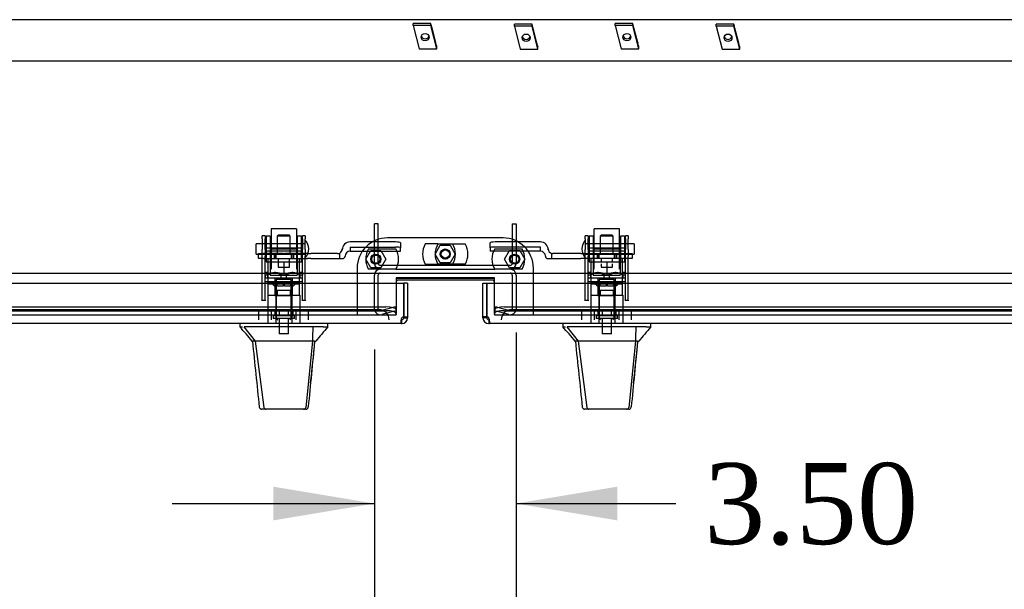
# Model space of a CAD drawing. Header units: inches. Extents: x 2 to 538, y -2 to 358.
# Tile 13 of 20: x 128 to 152, y 295 to 309. Entities that reach past the tile are written whole.
import ezdxf
from ezdxf.enums import TextEntityAlignment as Align
from ezdxf.lldxf.tags import DXFTag

# ---------------------------------------------------------------- set-up
doc = ezdxf.new("R2010")
doc.units = ezdxf.units.IN
doc.header["$MEASUREMENT"] = 0
for name, color, linetype in [('COM70220', 7, 'Continuous'), ('COM70830-5', 7, 'Continuous'), ('COM70838', 7, 'Continuous'), ('COM70839-4', 7, 'Continuous'), ('COM71045-3', 7, 'Continuous'), ('COM71046-3', 7, 'Continuous'), ('COM71052-1', 7, 'Continuous'), ('COM71053-1', 7, 'Continuous'), ('COM71054-1', 7, 'Continuous'), ('COM71145-1', 7, 'Continuous'), ('COM71146-1', 7, 'Continuous'), ('Default', 7, 'Continuous'), ('HAN13068', 7, 'Continuous'), ('HAN13068_NUT', 7, 'Continuous'), ('HAN13068_SCREW', 7, 'Continuous'), ('HAN_NUT', 7, 'Continuous'), ('NTS16697', 7, 'Continuous'), ('NTS18147', 7, 'Continuous'), ('NTS86070', 7, 'Continuous'), ('ROL87452', 7, 'Continuous'), ('RVT17786', 7, 'Continuous'), ('RVT19000', 7, 'Continuous'), ('SCC87672', 7, 'Continuous'), ('SPC87323', 7, 'Continuous'), ('STD26122', 7, 'Continuous'), ('WAF25376', 7, 'Continuous'), ('WAM30038', 7, 'Continuous')]:
    doc.layers.add(name, color=color, linetype=linetype)
doc.styles.add('SEACAD_Times_New_Roman', font='times.ttf')
tags = doc.linetypes.add('HIDDEN2', pattern=[0.1875, 0.125, -0.0625]).pattern_tags.tags
tags[6:7] = [DXFTag(74, 4), DXFTag(75, 0), DXFTag(340, '0'), DXFTag(46, 0.0), DXFTag(50, 0.0), DXFTag(44, 0.0), DXFTag(45, 0.0)]
tags[4:5] = [DXFTag(74, 4), DXFTag(75, 0), DXFTag(340, '0'), DXFTag(46, 0.0), DXFTag(50, 0.0), DXFTag(44, 0.0), DXFTag(45, 0.0)]
doc.dimstyles.new('HAMMOND_(STH_-_540x360)', dxfattribs={"dimtxt": 2, "dimasz": 2.5, "dimexe": 1, "dimexo": 1, "dimgap": 0.5, "dimtad": 0, "dimtih": 1, "dimtoh": 1, "dimzin": 0, "dimdsep": 46, "dimtxsty": 'SEACAD_Times_New_Roman', "dimblk1": '_SE_FILLED', "dimblk2": '_SE_FILLED', "dimsah": 1, "dimcen": 1, "dimadec": 0, "dimazin": 0, "dimtfac": 0.8, "dimtofl": 0, "dimtmove": 0, "dimatfit": 3, "dimfxl": 1, "dimtolj": 1, "dimtzin": 0, "dimarcsym": 0})

# ---------------------------------------------------------------- blocks, each defined once
blk = doc.blocks.new('SE')
at = {"layer": 'COM70220', "color": 7, "linetype": 'HIDDEN2'}
for p, q in [((136.31, 302.285), (103.77, 302.285)), ((136.56, 302.285), (136.31, 302.285)), ((140.082, 302.285), (139.832, 302.285)), ((172.622, 302.285), (140.082, 302.285))]:
    blk.add_line(p, q, dxfattribs=at)
for centre, start, end in [((136.56, 302.035), 0, 90), ((139.832, 302.035), 90, 180)]:
    blk.add_arc(centre, 0.25, start, end, dxfattribs=at)
at = {"layer": 'COM70830-5', "color": 7, "linetype": 'HIDDEN2'}
for p, q in [((171.696, 309.451), (104.696, 309.451)), ((104.696, 308.433), (171.696, 308.433))]:
    blk.add_line(p, q, dxfattribs=at)
at = {"layer": 'COM70838', "color": 7, "linetype": 'HIDDEN2'}
for p, q in [((135.651, 303.765), (135.651, 303.789)), ((136.964, 303.958), (135.844, 303.958)), ((135.844, 303.832), (136.964, 303.832)), ((135.844, 303.832), (135.844, 303.73)), ((135.844, 303.732), (137.089, 303.732)), ((137.089, 303.94), (137.089, 303.814)), ((137.089, 303.732), (137.089, 303.814)), ((139.302, 303.814), (139.302, 303.94)), ((139.302, 303.814), (139.302, 303.732)), ((140.547, 303.732), (139.302, 303.732)), ((140.547, 303.958), (139.427, 303.958)), ((140.547, 303.832), (139.427, 303.832)), ((140.547, 303.73), (140.547, 303.832)), ((140.74, 303.789), (140.74, 303.765)), ((133.579, 303.547), (133.579, 303.672)), ((133.579, 303.672), (133.704, 303.672)), ((133.704, 303.547), (133.579, 303.547)), ((134.187, 303.672), (133.704, 303.672)), ((133.704, 303.547), (134.788, 303.547)), ((134.788, 303.672), (134.222, 303.672)), ((134.788, 303.672), (134.876, 303.672)), ((134.876, 303.547), (134.788, 303.547)), ((135.534, 303.672), (134.876, 303.672)), ((134.876, 303.547), (135.589, 303.547)), ((135.589, 303.547), (135.589, 303.685)), ((135.589, 303.547), (135.659, 303.547)), ((135.719, 303.607), (135.719, 303.605)), ((140.672, 303.605), (140.672, 303.607)), ((140.732, 303.547), (140.83, 303.547)), ((140.83, 303.547), (140.83, 303.675)), ((140.83, 303.547), (141.543, 303.547)), ((141.543, 303.672), (140.857, 303.672)), ((141.543, 303.672), (141.632, 303.672)), ((141.632, 303.547), (141.543, 303.547)), ((141.632, 303.672), (142.17, 303.672)), ((142.687, 303.547), (141.632, 303.547)), ((142.205, 303.672), (142.687, 303.672)), ((142.687, 303.672), (142.812, 303.672)), ((142.812, 303.547), (142.687, 303.547)), ((142.812, 303.672), (142.812, 303.547))]:
    blk.add_line(p, q, dxfattribs=at)
for centre, radius, start, end in [((135.534, 303.789), 0.117, 298.0398, 0), ((135.844, 303.765), 0.193, 90, 180), ((135.844, 303.605), 0.125, 90, 180), ((140.547, 303.765), 0.193, 0, 90), ((140.547, 303.605), 0.125, 0, 90), ((140.857, 303.789), 0.117, 180, 256.4554), ((135.534, 303.789), 0.117, 270, 298.0398), ((135.659, 303.607), 0.06, 270, 0), ((140.732, 303.607), 0.06, 180, 270), ((140.857, 303.789), 0.117, 256.4554, 270)]:
    blk.add_arc(centre, radius, start, end, dxfattribs=at)
for centre, major_axis, start_param, end_param in [((136.964, 303.94), (-0.125, 0), 3.141593, 4.712389), ((136.964, 303.814), (0.125, 0), 0, 1.570796), ((139.427, 303.94), (-0.125, 0), 4.712389, 6.283185), ((139.427, 303.814), (0.125, 0), 1.570796, 3.141593)]:
    blk.add_ellipse(centre, major_axis=major_axis, ratio=0.145455, start_param=start_param, end_param=end_param, dxfattribs=at)
at = {"layer": 'COM70839-4', "color": 7, "linetype": 'HIDDEN2'}
for p, q in [((133.673, 304.034), (133.673, 304.113)), ((133.743, 304.113), (133.673, 304.113)), ((133.673, 304.034), (133.673, 303.773)), ((133.743, 304.113), (133.743, 304.034)), ((133.743, 303.773), (133.743, 304.034)), ((134.665, 304.034), (134.665, 304.113)), ((134.735, 304.113), (134.665, 304.113)), ((134.665, 304.034), (134.665, 303.773)), ((134.735, 304.113), (134.735, 304.034)), ((134.735, 303.773), (134.735, 304.034)), ((141.656, 304.034), (141.656, 304.113)), ((141.726, 304.113), (141.656, 304.113)), ((141.656, 304.034), (141.656, 303.773)), ((141.726, 304.113), (141.726, 304.034)), ((141.726, 303.773), (141.726, 304.034)), ((142.648, 304.034), (142.648, 304.113)), ((142.718, 304.113), (142.648, 304.113)), ((142.648, 304.034), (142.648, 303.773)), ((142.718, 304.113), (142.718, 304.034)), ((142.718, 303.773), (142.718, 304.034)), ((133.673, 303.61), (133.673, 303.773)), ((134.665, 303.804), (133.743, 303.804)), ((133.743, 303.773), (133.743, 303.61)), ((133.743, 303.738), (134.665, 303.738)), ((134.665, 303.61), (134.665, 303.773)), ((134.735, 303.773), (134.735, 303.61)), ((141.656, 303.61), (141.656, 303.773)), ((142.648, 303.804), (141.726, 303.804)), ((141.726, 303.773), (141.726, 303.61)), ((141.726, 303.738), (142.648, 303.738)), ((142.648, 303.61), (142.648, 303.773)), ((142.718, 303.773), (142.718, 303.61)), ((133.673, 302.517), (133.673, 303.61)), ((133.743, 302.517), (133.743, 303.61)), ((134.665, 302.517), (134.665, 303.61)), ((134.735, 302.517), (134.735, 303.61)), ((141.656, 302.517), (141.656, 303.61)), ((141.726, 302.517), (141.726, 303.61)), ((142.648, 302.517), (142.648, 303.61)), ((142.718, 302.517), (142.718, 303.61)), ((134.665, 302.97), (133.743, 302.97)), ((142.648, 302.97), (141.726, 302.97)), ((133.673, 302.508), (133.673, 302.517)), ((133.743, 302.509), (133.673, 302.509)), ((133.743, 302.517), (133.743, 302.508)), ((134.665, 302.508), (134.665, 302.517)), ((134.735, 302.509), (134.665, 302.509)), ((134.735, 302.517), (134.735, 302.508)), ((141.656, 302.508), (141.656, 302.517)), ((141.726, 302.509), (141.656, 302.509)), ((141.726, 302.517), (141.726, 302.508)), ((142.648, 302.508), (142.648, 302.517)), ((142.718, 302.509), (142.648, 302.509)), ((142.718, 302.517), (142.718, 302.508))]:
    blk.add_line(p, q, dxfattribs=at)
at = {"layer": 'COM71045-3', "color": 7, "linetype": 'Continuous'}
for p, q in [((103.098, 303.19), (173.293, 303.19)), ((139.411, 303.072), (136.981, 303.072)), ((136.981, 303.072), (136.981, 302.94)), ((139.411, 302.94), (139.411, 303.072))]:
    blk.add_line(p, q, dxfattribs=at)
at = {"layer": 'COM71045-3', "color": 7, "linetype": 'HIDDEN2'}
for p, q in [((136.981, 302.94), (136.981, 302.303)), ((139.411, 302.303), (139.411, 302.94)), ((103.348, 302.352), (136.731, 302.352)), ((136.981, 302.303), (136.981, 302.287)), ((136.981, 302.287), (136.981, 302.195)), ((139.411, 302.287), (139.411, 302.303)), ((139.411, 302.195), (139.411, 302.287)), ((139.661, 302.352), (173.043, 302.352)), ((103.098, 302.16), (136.981, 302.16)), ((103.348, 302.26), (136.731, 302.26)), ((136.981, 302.164), (136.981, 302.195)), ((136.981, 302.164), (136.981, 302.16)), ((139.411, 302.195), (139.411, 302.164)), ((139.411, 302.16), (139.411, 302.164)), ((139.411, 302.16), (173.293, 302.16)), ((139.661, 302.26), (173.043, 302.26))]:
    blk.add_line(p, q, dxfattribs=at)
for centre, major_axis, start_param, end_param in [((136.731, 302.287), (-0.25, 0), 3.141593, 4.712389), ((139.661, 302.287), (-0.25, 0), 4.712389, 6.283185), ((136.731, 302.195), (0.25, 0), 0, 1.570796), ((139.661, 302.195), (0.25, 0), 1.570796, 3.141593)]:
    blk.add_ellipse(centre, major_axis=major_axis, ratio=0.258819, start_param=start_param, end_param=end_param, dxfattribs=at)
at = {"layer": 'COM71046-3', "color": 7, "linetype": 'HIDDEN2'}
blk.add_line((136.981, 303.067), (139.411, 303.067), dxfattribs=at)
at = {"layer": 'COM71052-1', "color": 7, "linetype": 'HIDDEN2'}
for p, q in [((136.974, 303.285), (139.418, 303.285)), ((136.446, 302.303), (136.446, 303.142)), ((136.541, 302.303), (136.541, 303.142)), ((136.589, 303.19), (139.803, 303.19)), ((139.851, 303.142), (139.851, 302.303)), ((139.946, 303.142), (139.946, 302.303)), ((136.956, 302.352), (136.601, 302.257)), ((136.956, 302.352), (136.981, 302.26)), ((139.435, 302.352), (139.411, 302.26)), ((139.79, 302.257), (139.435, 302.352)), ((136.981, 302.26), (136.626, 302.165)), ((139.766, 302.165), (139.411, 302.26))]:
    blk.add_line(p, q, dxfattribs=at)
for centre, radius, start, end in [((136.589, 303.142), 0.143, 90, 180), ((139.803, 303.142), 0.143, 0, 90), ((136.589, 303.142), 0.048, 90, 180), ((139.803, 303.142), 0.048, 0, 90), ((136.589, 302.303), 0.143, 180, 285), ((136.589, 302.303), 0.048, 180, 285), ((139.803, 302.303), 0.143, 255, 0), ((139.803, 302.303), 0.048, 255, 0)]:
    blk.add_arc(centre, radius, start, end, dxfattribs=at)
at = {"layer": 'COM71053-1', "color": 7, "linetype": 'HIDDEN2'}
for p, q in [((136.446, 303.428), (136.446, 304.41)), ((136.541, 304.41), (136.446, 304.41)), ((136.541, 303.428), (136.541, 304.41)), ((139.851, 304.41), (139.946, 304.41)), ((139.851, 304.41), (139.851, 303.428)), ((139.946, 304.41), (139.946, 303.428)), ((139.803, 303.38), (136.589, 303.38))]:
    blk.add_line(p, q, dxfattribs=at)
for centre, radius, start, end in [((136.589, 303.428), 0.143, 180, 270), ((136.589, 303.428), 0.048, 180, 270), ((139.803, 303.428), 0.143, 270, 0), ((139.803, 303.428), 0.048, 270, 0)]:
    blk.add_arc(centre, radius, start, end, dxfattribs=at)
at = {"layer": 'COM71054-1', "color": 7, "linetype": 'HIDDEN2'}
for p, q in [((139.624, 304.059), (136.768, 304.059)), ((136.018, 303.309), (136.018, 302.16)), ((140.374, 302.16), (140.374, 303.309))]:
    blk.add_line(p, q, dxfattribs=at)
at = {"layer": 'COM71054-1', "color": 7, "linetype": 'Continuous'}
blk.add_line((139.351, 303.017), (137.041, 303.017), dxfattribs=at)
at = {"layer": 'COM71054-1', "color": 7, "linetype": 'HIDDEN2'}
for centre in [(138.196, 303.66), (136.481, 303.535), (139.911, 303.535)]:
    blk.add_circle(centre, 0.125, dxfattribs=at)
for centre, start, end in [((136.768, 303.309), 90, 180), ((139.624, 303.309), 0, 90)]:
    blk.add_arc(centre, 0.75, start, end, dxfattribs=at)
at = {"layer": 'COM71054-1', "color": 7, "linetype": 'Continuous'}
for centre, start, end in [((137.041, 302.957), 90, 180), ((139.351, 302.957), 0, 90)]:
    blk.add_arc(centre, 0.06, start, end, dxfattribs=at)
at = {"layer": 'COM71145-1', "color": 7, "linetype": 'Continuous'}
for p, q in [((139.127, 302.94), (139.222, 302.94)), ((139.127, 302.106), (139.127, 302.94)), ((139.222, 302.94), (173.481, 302.94)), ((139.222, 302.94), (139.222, 302.106)), ((139.222, 302.106), (139.222, 302.94)), ((139.222, 302.106), (139.127, 302.106)), ((139.127, 302.083), (139.127, 302.106)), ((139.197, 302.083), (139.127, 302.083)), ((139.222, 302.083), (139.197, 302.083)), ((139.222, 302.083), (139.222, 302.106)), ((139.271, 302.035), (139.27, 302.035)), ((139.27, 302.035), (139.27, 302.009)), ((139.271, 302.035), (139.271, 302.009)), ((139.27, 302.009), (139.27, 301.94)), ((139.271, 301.94), (139.27, 301.94)), ((139.271, 302.009), (139.271, 301.94)), ((173.433, 301.94), (139.271, 301.94))]:
    blk.add_line(p, q, dxfattribs=at)
for centre, radius, start, end in [((139.27, 302.083), 0.143, 180, 270), ((139.213, 302.025), 0.0815, 44.8717, 83.2273), ((139.27, 302.083), 0.048, 180, 270)]:
    blk.add_arc(centre, radius, start, end, dxfattribs=at)
for points, knots in [([(139.271, 301.94), (139.275, 301.94), (139.279, 301.94), (139.285, 301.944), (139.287, 301.946), (139.291, 301.953), (139.292, 301.958), (139.294, 301.968), (139.294, 301.975), (139.294, 301.988), (139.294, 301.996), (139.292, 302.012), (139.291, 302.02), (139.287, 302.038), (139.285, 302.047), (139.279, 302.065), (139.275, 302.074), (139.271, 302.083)], [0, 0, 0, 0, 0.125, 0.125, 0.25, 0.25, 0.375, 0.375, 0.5, 0.5, 0.625, 0.625, 0.75, 0.75, 0.875, 0.875, 1, 1, 1, 1]), ([(139.271, 302.035), (139.274, 302.035), (139.277, 302.035), (139.282, 302.035), (139.284, 302.036), (139.286, 302.037)], [0, 0, 0, 0, 0.125, 0.125, 0.2349364, 0.2349364, 0.2349364, 0.2349364])]:
    blk.add_open_spline(points, degree=3, knots=knots, dxfattribs=at)
at = {"layer": 'COM71146-1', "color": 7, "linetype": 'Continuous'}
for p, q in [((102.91, 302.94), (137.169, 302.94)), ((137.169, 302.106), (137.169, 302.94)), ((137.169, 302.94), (137.169, 302.106)), ((137.264, 302.94), (137.169, 302.94)), ((137.264, 302.94), (137.264, 302.106)), ((137.121, 302.035), (137.121, 302.035)), ((137.121, 302.009), (137.121, 302.035)), ((137.121, 302.009), (137.121, 302.035)), ((137.169, 302.106), (137.264, 302.106)), ((137.169, 302.106), (137.169, 302.083)), ((137.169, 302.083), (137.195, 302.083)), ((137.195, 302.083), (137.264, 302.083)), ((137.264, 302.106), (137.264, 302.083)), ((137.121, 301.94), (102.959, 301.94)), ((137.121, 301.94), (137.121, 302.009)), ((137.121, 301.94), (137.121, 302.009)), ((137.121, 301.94), (137.121, 301.94))]:
    blk.add_line(p, q, dxfattribs=at)
for centre, radius, start, end in [((137.179, 302.025), 0.0815, 96.7727, 135.1283), ((137.121, 302.083), 0.048, 270, 360), ((137.121, 302.083), 0.143, 270, 360)]:
    blk.add_arc(centre, radius, start, end, dxfattribs=at)
blk.add_open_spline([(137.121, 302.083), (137.117, 302.074), (137.113, 302.065), (137.107, 302.047), (137.105, 302.038), (137.101, 302.02), (137.1, 302.012), (137.098, 301.996), (137.097, 301.988), (137.097, 301.975), (137.098, 301.968), (137.1, 301.958), (137.101, 301.953), (137.105, 301.946), (137.107, 301.944), (137.113, 301.94), (137.117, 301.94), (137.121, 301.94)], degree=3, knots=[0, 0, 0, 0, 0.125, 0.125, 0.25, 0.25, 0.375, 0.375, 0.5, 0.5, 0.625, 0.625, 0.75, 0.75, 0.875, 0.875, 1, 1, 1, 1], dxfattribs=at)
blk.add_open_spline([(137.105, 302.037), (137.11, 302.035), (137.115, 302.035), (137.121, 302.035)], degree=3, dxfattribs=at)
at = {"layer": 'HAN13068', "color": 7, "linetype": 'HIDDEN2'}
for p, q in [((134.074, 304.132), (134.044, 304.102)), ((134.364, 304.102), (134.044, 304.102)), ((134.044, 304.102), (134.044, 303.672)), ((134.074, 304.132), (134.334, 304.132)), ((134.364, 304.102), (134.334, 304.132)), ((134.364, 303.672), (134.364, 304.102)), ((142.057, 304.132), (142.027, 304.102)), ((142.347, 304.102), (142.027, 304.102)), ((142.027, 304.102), (142.027, 303.672)), ((142.057, 304.132), (142.317, 304.132)), ((142.347, 304.102), (142.317, 304.132)), ((142.347, 303.672), (142.347, 304.102)), ((134.044, 302.767), (134.044, 302.642)), ((134.044, 302.767), (134.204, 302.767)), ((134.204, 302.767), (134.364, 302.767)), ((134.364, 302.767), (134.364, 302.642)), ((142.027, 302.767), (142.027, 302.642)), ((142.027, 302.767), (142.187, 302.767)), ((142.187, 302.767), (142.347, 302.767)), ((142.347, 302.767), (142.347, 302.642)), ((133.809, 302.642), (134.005, 302.642)), ((133.809, 302.642), (133.809, 301.94)), ((134.005, 302.642), (134.404, 302.642)), ((134.005, 302.642), (134.005, 301.94)), ((134.404, 302.642), (134.6, 302.642)), ((134.404, 302.642), (134.404, 301.94)), ((134.6, 302.642), (134.6, 301.94)), ((141.792, 302.642), (141.988, 302.642)), ((141.792, 302.642), (141.792, 301.94)), ((141.988, 302.642), (142.387, 302.642)), ((141.988, 302.642), (141.988, 301.94)), ((142.387, 302.642), (142.583, 302.642)), ((142.387, 302.642), (142.387, 301.94)), ((142.583, 302.642), (142.583, 301.94))]:
    blk.add_line(p, q, dxfattribs=at)
at = {"layer": 'HAN13068', "color": 7, "linetype": 'Continuous'}
for p, q in [((133.115, 301.94), (133.115, 301.857)), ((133.115, 301.86), (133.183, 301.86)), ((133.214, 301.86), (133.497, 301.505)), ((133.306, 301.86), (133.228, 301.86)), ((134.923, 301.86), (133.306, 301.86)), ((135.103, 301.86), (134.923, 301.86)), ((135.181, 301.86), (135.103, 301.86)), ((135.181, 301.86), (135.294, 301.86)), ((135.294, 301.857), (135.294, 301.94)), ((141.098, 301.94), (141.098, 301.857)), ((141.098, 301.86), (141.166, 301.86)), ((141.197, 301.86), (141.48, 301.505)), ((141.289, 301.86), (141.211, 301.86)), ((142.906, 301.86), (141.289, 301.86)), ((143.086, 301.86), (142.906, 301.86)), ((143.164, 301.86), (143.086, 301.86)), ((143.164, 301.86), (143.277, 301.86)), ((143.277, 301.857), (143.277, 301.94)), ((133.415, 301.505), (133.429, 301.505)), ((133.497, 301.505), (133.429, 301.505)), ((133.543, 301.505), (133.497, 301.505)), ((133.497, 301.505), (133.713, 299.867)), ((133.634, 301.505), (133.543, 301.505)), ((134.912, 301.505), (133.634, 301.505)), ((134.912, 301.505), (134.748, 299.869)), ((134.941, 301.505), (134.912, 301.505)), ((134.957, 301.505), (134.941, 301.505)), ((134.967, 301.505), (134.957, 301.505)), ((134.967, 301.505), (134.994, 301.505)), ((141.398, 301.505), (141.412, 301.505)), ((141.48, 301.505), (141.412, 301.505)), ((141.526, 301.505), (141.48, 301.505)), ((141.48, 301.505), (141.696, 299.867)), ((141.617, 301.505), (141.526, 301.505)), ((142.895, 301.505), (141.617, 301.505)), ((142.895, 301.505), (142.731, 299.869)), ((142.924, 301.505), (142.895, 301.505)), ((142.94, 301.505), (142.924, 301.505)), ((142.95, 301.505), (142.94, 301.505)), ((142.95, 301.505), (142.977, 301.505)), ((133.599, 299.88), (133.599, 299.878)), ((134.81, 299.879), (134.81, 299.881)), ((141.582, 299.88), (141.582, 299.878)), ((142.793, 299.879), (142.793, 299.881)), ((133.758, 299.825), (133.658, 299.825)), ((134.695, 299.825), (133.758, 299.825)), ((134.75, 299.825), (134.695, 299.825)), ((141.741, 299.825), (141.641, 299.825)), ((142.678, 299.825), (141.741, 299.825)), ((142.733, 299.825), (142.678, 299.825))]:
    blk.add_line(p, q, dxfattribs=at)
for centre, radius, start, end in [((129.323, 298.227), 5.251, 38.6173, 43.7666), ((147.41, 291.315), 16.062, 138.9673, 140.6254), ((137.306, 298.227), 5.251, 38.6173, 43.7666), ((155.393, 291.315), 16.062, 138.9673, 140.6254), ((72.95, 307.549), 62.32, 353.47841, 354.43409), ((80.933, 307.549), 62.32, 353.47841, 354.43409), ((133.658, 299.885), 0.06, 185.9929, 270.0075), ((134.693, 299.88), 0.0554, 272.131, 348.8293), ((134.75, 299.885), 0.06, 269.9911, 354.4242), ((141.641, 299.885), 0.06, 185.9929, 270.0075), ((142.676, 299.88), 0.0554, 272.131, 348.8293), ((142.733, 299.885), 0.06, 269.9911, 354.4242)]:
    blk.add_arc(centre, radius, start, end, dxfattribs=at)
for points in [[(134.923, 301.86), (134.919, 301.741), (134.915, 301.623), (134.912, 301.505)], [(142.906, 301.86), (142.902, 301.741), (142.898, 301.623), (142.895, 301.505)], [(133.429, 301.505), (133.486, 300.963), (133.542, 300.421), (133.599, 299.88)], [(134.967, 301.505), (134.914, 300.963), (134.862, 300.422), (134.81, 299.881)], [(141.412, 301.505), (141.469, 300.963), (141.525, 300.421), (141.582, 299.88)], [(142.95, 301.505), (142.897, 300.963), (142.845, 300.422), (142.793, 299.881)]]:
    blk.add_open_spline(points, degree=3, dxfattribs=at)
for points in [[(133.713, 299.867), (133.716, 299.854), (133.722, 299.844), (133.738, 299.829), (133.748, 299.825), (133.758, 299.825)], [(141.696, 299.867), (141.699, 299.854), (141.705, 299.844), (141.721, 299.829), (141.731, 299.825), (141.741, 299.825)]]:
    blk.add_open_spline(points, degree=3, knots=[0, 0, 0, 0, 0.5, 0.5, 1, 1, 1, 1], dxfattribs=at)
at = {"layer": 'HAN13068_NUT', "color": 7, "linetype": 'HIDDEN2'}
for p, q in [((133.872, 303.517), (133.872, 303.467)), ((134.537, 303.467), (134.537, 303.517)), ((141.855, 303.517), (141.855, 303.467)), ((142.52, 303.467), (142.52, 303.517)), ((133.872, 303.467), (134.038, 303.467)), ((133.872, 303.467), (133.872, 303.142)), ((134.038, 303.467), (134.204, 303.467)), ((134.204, 303.467), (134.371, 303.467)), ((134.204, 303.467), (134.204, 303.142)), ((134.371, 303.467), (134.537, 303.467)), ((134.537, 303.467), (134.537, 303.142)), ((141.855, 303.467), (142.021, 303.467)), ((141.855, 303.467), (141.855, 303.142)), ((142.021, 303.467), (142.187, 303.467)), ((142.187, 303.467), (142.354, 303.467)), ((142.187, 303.467), (142.187, 303.142)), ((142.354, 303.467), (142.52, 303.467)), ((142.52, 303.467), (142.52, 303.142)), ((133.872, 303.142), (134.204, 303.142)), ((134.204, 303.142), (134.537, 303.142)), ((141.855, 303.142), (142.187, 303.142)), ((142.187, 303.142), (142.52, 303.142))]:
    blk.add_line(p, q, dxfattribs=at)
for centre, start, end in [((133.902, 303.517), 90, 180), ((134.507, 303.517), 0, 90), ((141.885, 303.517), 90, 180), ((142.49, 303.517), 0, 90)]:
    blk.add_arc(centre, 0.03, start, end, dxfattribs=at)
at = {"layer": 'HAN13068_SCREW', "color": 7, "linetype": 'HIDDEN2'}
for p, q in [((134.093, 302.272), (133.982, 302.272)), ((133.982, 302.272), (133.982, 302.135)), ((134.316, 302.272), (134.093, 302.272)), ((134.093, 302.272), (134.093, 302.135)), ((134.427, 302.272), (134.316, 302.272)), ((134.316, 302.272), (134.316, 302.135)), ((134.427, 302.272), (134.427, 302.135)), ((142.076, 302.272), (141.965, 302.272)), ((141.965, 302.272), (141.965, 302.135)), ((142.299, 302.272), (142.076, 302.272)), ((142.076, 302.272), (142.076, 302.135)), ((142.41, 302.272), (142.299, 302.272)), ((142.299, 302.272), (142.299, 302.135)), ((142.41, 302.272), (142.41, 302.135)), ((134.467, 302.135), (133.942, 302.135)), ((133.942, 302.135), (133.942, 302.065)), ((134.467, 302.065), (133.942, 302.065)), ((134.088, 302.065), (134.088, 301.69)), ((134.32, 301.69), (134.32, 302.065)), ((134.467, 302.065), (134.467, 302.135)), ((142.45, 302.135), (141.925, 302.135)), ((141.925, 302.135), (141.925, 302.065)), ((142.45, 302.065), (141.925, 302.065)), ((142.071, 302.065), (142.071, 301.69)), ((142.303, 301.69), (142.303, 302.065)), ((142.45, 302.065), (142.45, 302.135)), ((134.32, 301.69), (134.088, 301.69)), ((142.303, 301.69), (142.071, 301.69))]:
    blk.add_line(p, q, dxfattribs=at)
at = {"layer": 'HAN_NUT', "color": 7, "linetype": 'HIDDEN2'}
for p, q in [((133.898, 302.25), (133.592, 302.25)), ((133.592, 302.035), (133.592, 302.25)), ((134.51, 302.25), (133.898, 302.25)), ((133.898, 302.035), (133.898, 302.25)), ((134.816, 302.25), (134.51, 302.25)), ((134.51, 302.035), (134.51, 302.25)), ((134.816, 302.035), (134.816, 302.25)), ((141.881, 302.25), (141.575, 302.25)), ((141.575, 302.035), (141.575, 302.25)), ((142.493, 302.25), (141.881, 302.25)), ((141.881, 302.035), (141.881, 302.25)), ((142.799, 302.25), (142.493, 302.25)), ((142.493, 302.035), (142.493, 302.25)), ((142.799, 302.035), (142.799, 302.25))]:
    blk.add_line(p, q, dxfattribs=at)
at = {"layer": 'NTS16697', "color": 7, "linetype": 'HIDDEN2'}
for p, q in [((137.843, 309.356), (137.406, 309.356)), ((137.406, 309.305), (137.406, 309.356)), ((137.843, 309.305), (137.843, 309.356)), ((137.85, 309.327), (137.843, 309.356)), ((137.85, 309.327), (137.85, 309.321)), ((137.87, 309.245), (137.85, 309.321)), ((140.341, 309.341), (139.904, 309.341)), ((139.904, 309.291), (139.904, 309.341)), ((140.341, 309.291), (140.341, 309.341)), ((140.348, 309.313), (140.341, 309.341)), ((142.832, 309.356), (142.395, 309.356)), ((142.395, 309.305), (142.395, 309.356)), ((142.832, 309.305), (142.832, 309.356)), ((142.839, 309.327), (142.832, 309.356)), ((142.839, 309.321), (142.839, 309.327)), ((142.859, 309.245), (142.839, 309.321)), ((145.33, 309.341), (144.893, 309.341)), ((144.893, 309.291), (144.893, 309.341)), ((145.33, 309.291), (145.33, 309.341)), ((145.338, 309.313), (145.33, 309.341)), ((137.843, 309.305), (137.406, 309.305)), ((137.406, 309.305), (137.552, 308.734)), ((137.99, 308.734), (137.843, 309.305)), ((137.868, 309.252), (137.87, 309.252)), ((137.963, 308.888), (137.87, 309.252)), ((137.87, 309.245), (137.87, 309.252)), ((140.341, 309.291), (139.904, 309.291)), ((139.904, 309.291), (140.051, 308.72)), ((140.488, 308.72), (140.341, 309.291)), ((140.348, 309.313), (140.348, 309.306)), ((140.368, 309.231), (140.348, 309.306)), ((140.366, 309.238), (140.368, 309.238)), ((140.461, 308.874), (140.368, 309.238)), ((140.368, 309.231), (140.368, 309.238)), ((142.395, 309.305), (142.541, 308.734)), ((142.832, 309.305), (142.395, 309.305)), ((142.979, 308.734), (142.832, 309.305)), ((142.859, 309.252), (142.857, 309.252)), ((142.859, 309.252), (142.859, 309.245)), ((142.952, 308.888), (142.859, 309.252)), ((145.33, 309.291), (144.893, 309.291)), ((144.893, 309.291), (145.04, 308.72)), ((145.477, 308.72), (145.33, 309.291)), ((145.338, 309.313), (145.338, 309.306)), ((145.357, 309.231), (145.338, 309.306)), ((145.355, 309.238), (145.357, 309.238)), ((145.45, 308.874), (145.357, 309.238)), ((145.357, 309.231), (145.357, 309.238)), ((137.963, 308.881), (137.963, 308.888)), ((137.982, 308.806), (137.963, 308.881)), ((140.461, 308.867), (140.461, 308.874)), ((140.481, 308.792), (140.461, 308.867)), ((142.952, 308.888), (142.952, 308.881)), ((142.971, 308.806), (142.952, 308.881)), ((145.45, 308.867), (145.45, 308.874)), ((145.47, 308.792), (145.45, 308.867)), ((137.552, 308.734), (137.99, 308.734)), ((137.982, 308.813), (137.981, 308.813)), ((137.99, 308.785), (137.982, 308.813)), ((137.982, 308.813), (137.982, 308.806)), ((137.99, 308.734), (137.99, 308.785)), ((140.051, 308.72), (140.488, 308.72)), ((140.481, 308.798), (140.479, 308.798)), ((140.488, 308.77), (140.481, 308.798)), ((140.481, 308.798), (140.481, 308.792)), ((140.488, 308.72), (140.488, 308.77)), ((142.541, 308.734), (142.979, 308.734)), ((142.97, 308.813), (142.971, 308.813)), ((142.979, 308.785), (142.971, 308.813)), ((142.971, 308.806), (142.971, 308.813)), ((142.979, 308.734), (142.979, 308.785)), ((145.04, 308.72), (145.477, 308.72)), ((145.47, 308.798), (145.468, 308.798)), ((145.477, 308.77), (145.47, 308.798)), ((145.47, 308.798), (145.47, 308.792)), ((145.477, 308.72), (145.477, 308.77))]:
    blk.add_line(p, q, dxfattribs=at)
for centre, major_axis in [((137.698, 309.02), (0.0979, 0)), ((140.196, 309.005), (-0.098, 0)), ((142.687, 309.02), (-0.0979, 0)), ((145.185, 309.005), (-0.0979, 0))]:
    blk.add_ellipse(centre, major_axis=major_axis, ratio=0.939693, dxfattribs=at)
for centre, major_axis, start_param, end_param in [((137.698, 309.07), (0.0979, 0), 3.420156, 6.004622), ((140.196, 309.056), (-0.098, 0), 0.278564, 2.863029), ((142.687, 309.07), (-0.0979, 0), 0.278564, 2.863029), ((145.185, 309.056), (-0.0979, 0), 0.278564, 2.863029)]:
    blk.add_ellipse(centre, major_axis=major_axis, ratio=0.939693, start_param=start_param, end_param=end_param, dxfattribs=at)
at = {"layer": 'NTS18147', "color": 7, "linetype": 'HIDDEN2'}
for p, q in [((133.741, 303.139), (133.741, 303.201)), ((133.804, 303.201), (133.741, 303.201)), ((133.804, 303.201), (133.741, 303.201)), ((133.809, 303.139), (133.741, 303.139)), ((133.741, 303.139), (133.741, 303.076)), ((133.809, 303.139), (133.741, 303.139)), ((133.741, 303.076), (133.809, 303.076)), ((133.741, 303.076), (133.809, 303.076)), ((133.804, 303.139), (133.804, 303.201)), ((133.809, 303.076), (133.809, 303.139)), ((133.809, 303.139), (133.809, 303.139)), ((133.809, 303.076), (134.136, 303.076)), ((133.809, 303.076), (134.136, 303.076)), ((134.004, 303.201), (133.973, 303.201)), ((134.004, 303.201), (133.973, 303.201)), ((133.984, 303.076), (133.984, 302.638)), ((133.984, 303.076), (133.984, 303.076)), ((134.272, 303.139), (134.136, 303.139)), ((134.136, 303.139), (134.136, 303.076)), ((134.272, 303.139), (134.136, 303.139)), ((134.136, 303.139), (134.136, 303.139)), ((134.136, 303.076), (134.272, 303.076)), ((134.136, 303.076), (134.272, 303.076)), ((134.272, 303.076), (134.272, 303.139)), ((134.272, 303.139), (134.272, 303.139)), ((134.272, 303.076), (134.599, 303.076)), ((134.272, 303.076), (134.599, 303.076)), ((134.436, 303.201), (134.404, 303.201)), ((134.436, 303.201), (134.404, 303.201)), ((134.424, 302.638), (134.424, 303.076)), ((134.424, 303.076), (134.424, 303.076)), ((134.667, 303.139), (134.599, 303.139)), ((134.599, 303.139), (134.599, 303.076)), ((134.667, 303.139), (134.599, 303.139)), ((134.599, 303.139), (134.599, 303.139)), ((134.599, 303.076), (134.667, 303.076)), ((134.599, 303.076), (134.667, 303.076)), ((134.604, 303.139), (134.604, 303.201)), ((134.667, 303.201), (134.604, 303.201)), ((134.667, 303.201), (134.604, 303.201)), ((134.667, 303.201), (134.667, 303.139)), ((134.667, 303.076), (134.667, 303.139)), ((141.724, 303.201), (141.724, 303.139)), ((141.787, 303.201), (141.724, 303.201)), ((141.787, 303.201), (141.724, 303.201)), ((141.792, 303.139), (141.724, 303.139)), ((141.724, 303.139), (141.724, 303.076)), ((141.792, 303.139), (141.724, 303.139)), ((141.724, 303.076), (141.792, 303.076)), ((141.724, 303.076), (141.792, 303.076)), ((141.724, 303.076), (141.724, 303.076)), ((141.787, 303.201), (141.787, 303.139)), ((141.792, 303.076), (141.792, 303.139)), ((141.792, 303.076), (142.119, 303.076)), ((141.792, 303.076), (142.119, 303.076)), ((141.792, 303.076), (141.792, 303.076)), ((141.987, 303.201), (141.956, 303.201)), ((141.987, 303.201), (141.956, 303.201)), ((141.967, 303.076), (141.967, 302.638)), ((142.255, 303.139), (142.119, 303.139)), ((142.119, 303.139), (142.119, 303.076)), ((142.255, 303.139), (142.119, 303.139)), ((142.119, 303.076), (142.255, 303.076)), ((142.119, 303.076), (142.255, 303.076)), ((142.119, 303.076), (142.119, 303.076)), ((142.255, 303.076), (142.255, 303.139)), ((142.255, 303.076), (142.582, 303.076)), ((142.255, 303.076), (142.582, 303.076)), ((142.255, 303.076), (142.255, 303.076)), ((142.419, 303.201), (142.387, 303.201)), ((142.419, 303.201), (142.387, 303.201)), ((142.407, 302.638), (142.407, 303.076)), ((142.65, 303.139), (142.582, 303.139)), ((142.582, 303.139), (142.582, 303.076)), ((142.65, 303.139), (142.582, 303.139)), ((142.582, 303.076), (142.65, 303.076)), ((142.582, 303.076), (142.65, 303.076)), ((142.582, 303.076), (142.582, 303.076)), ((142.587, 303.139), (142.587, 303.201)), ((142.65, 303.201), (142.587, 303.201)), ((142.65, 303.201), (142.587, 303.201)), ((142.65, 303.139), (142.65, 303.201)), ((142.65, 303.076), (142.65, 303.139)), ((142.65, 303.076), (142.65, 303.076)), ((134.424, 302.638), (133.984, 302.638)), ((133.984, 302.638), (134.424, 302.638)), ((142.407, 302.638), (141.967, 302.638)), ((141.967, 302.638), (142.407, 302.638)), ((141.967, 302.638), (141.967, 302.638)), ((142.407, 302.638), (142.407, 302.638))]:
    blk.add_line(p, q, dxfattribs=at)
for centre, start_param, end_param in [((133.973, 302.882), 2.506883, 3.776302), ((133.973, 302.882), 2.506883, 3.141593), ((134.004, 302.882), 2.506883, 3.141593), ((134.404, 302.882), 3.141593, 3.776302), ((134.436, 302.882), 2.506883, 3.776302), ((134.436, 302.882), 3.141593, 3.776302), ((141.956, 302.882), 2.506883, 3.776302), ((141.956, 302.882), 2.506883, 3.776302), ((141.987, 302.882), 2.506883, 3.141593), ((142.387, 302.882), 3.141593, 3.776302), ((142.387, 302.882), 3.141593, 3.776302), ((142.419, 302.882), 2.506883, 3.776302), ((142.419, 302.882), 3.141593, 3.776302)]:
    blk.add_ellipse(centre, major_axis=(0, -0.318), ratio=0.866025, start_param=start_param, end_param=end_param, dxfattribs=at)
at = {"layer": 'NTS86070', "color": 7, "linetype": 'HIDDEN2'}
for p, q in [((136.298, 303.785), (136.974, 303.785)), ((138.013, 303.91), (137.703, 303.91)), ((138.013, 303.91), (138.689, 303.91)), ((139.418, 303.785), (140.094, 303.785)), ((136.974, 303.285), (136.298, 303.285)), ((137.703, 303.41), (138.013, 303.41)), ((138.689, 303.41), (138.013, 303.41)), ((140.094, 303.285), (139.418, 303.285))]:
    blk.add_line(p, q, dxfattribs=at)
for centre in [(138.196, 303.66), (136.481, 303.535), (139.911, 303.535)]:
    blk.add_circle(centre, 0.101, dxfattribs=at)
for centre, start, end in [((136.731, 303.535), 150, 210), ((136.541, 303.535), 330, 30), ((138.136, 303.66), 150, 210), ((138.446, 303.66), 150, 210), ((137.946, 303.66), 330, 30), ((138.256, 303.66), 330, 30), ((139.851, 303.535), 150, 210), ((139.661, 303.535), 330, 30)]:
    blk.add_arc(centre, 0.5, start, end, dxfattribs=at)
at = {"layer": 'ROL87452', "color": 7, "linetype": 'HIDDEN2'}
for p, q in [((133.892, 304.285), (133.892, 303.285)), ((134.517, 304.285), (133.892, 304.285)), ((134.517, 304.285), (134.517, 303.285)), ((141.875, 303.285), (141.875, 304.285)), ((142.5, 304.285), (141.875, 304.285)), ((142.5, 303.285), (142.5, 304.285))]:
    blk.add_line(p, q, dxfattribs=at)
at = {"layer": 'RVT17786', "color": 7, "linetype": 'HIDDEN2'}
for p, q in [((133.525, 303.66), (133.525, 303.91)), ((134.735, 303.91), (133.525, 303.91)), ((142.866, 303.91), (141.656, 303.91)), ((142.866, 303.91), (142.866, 303.66)), ((133.525, 303.66), (134.735, 303.66)), ((141.656, 303.66), (142.866, 303.66))]:
    blk.add_line(p, q, dxfattribs=at)
for centre, start, end in [((134.502, 303.785), 317.1291, 42.8709), ((141.89, 303.785), 137.1291, 222.8709)]:
    blk.add_arc(centre, 0.318, start, end, dxfattribs=at)
at = {"layer": 'RVT19000', "color": 7, "linetype": 'HIDDEN2'}
for p, q in [((133.892, 303.785), (134.517, 303.785)), ((141.875, 303.785), (142.5, 303.785)), ((134.009, 303.672), (134.009, 303.547)), ((134.064, 303.547), (134.064, 303.335)), ((134.187, 303.672), (134.222, 303.672)), ((134.345, 303.335), (134.345, 303.547)), ((134.399, 303.547), (134.399, 303.672)), ((141.992, 303.672), (141.992, 303.547)), ((142.047, 303.547), (142.047, 303.485)), ((142.17, 303.672), (142.205, 303.672)), ((142.328, 303.485), (142.328, 303.547)), ((142.382, 303.547), (142.382, 303.672)), ((134.064, 303.335), (134.345, 303.335)), ((142.047, 303.415), (142.047, 303.335)), ((142.047, 303.335), (142.328, 303.335)), ((142.328, 303.335), (142.328, 303.415))]:
    blk.add_line(p, q, dxfattribs=at)
at = {"layer": 'SCC87672', "color": 7, "linetype": 'HIDDEN2'}
for p, q in [((136.231, 303.535), (136.356, 303.751)), ((136.356, 303.751), (136.606, 303.751)), ((136.606, 303.751), (136.73, 303.535)), ((137.946, 303.66), (138.071, 303.876)), ((138.071, 303.876), (138.321, 303.876)), ((138.321, 303.876), (138.445, 303.66)), ((139.661, 303.535), (139.786, 303.751)), ((139.786, 303.751), (140.036, 303.751)), ((140.036, 303.751), (140.16, 303.535)), ((136.356, 303.319), (136.231, 303.535)), ((136.73, 303.535), (136.606, 303.319)), ((138.071, 303.444), (137.946, 303.66)), ((138.445, 303.66), (138.321, 303.444)), ((139.786, 303.319), (139.661, 303.535)), ((140.16, 303.535), (140.036, 303.319)), ((136.606, 303.319), (136.356, 303.319)), ((138.321, 303.444), (138.071, 303.444)), ((140.036, 303.319), (139.786, 303.319))]:
    blk.add_line(p, q, dxfattribs=at)
for centre in [(138.196, 303.66), (136.481, 303.535), (139.911, 303.535)]:
    blk.add_circle(centre, 0.123, dxfattribs=at)
at = {"layer": 'SPC87323', "color": 7, "linetype": 'HIDDEN2'}
for p, q in [((133.812, 303.547), (133.812, 302.642)), ((133.967, 303.672), (133.967, 303.547)), ((133.977, 303.672), (133.977, 303.547)), ((134.432, 303.672), (134.432, 303.547)), ((134.442, 303.672), (134.442, 303.547)), ((134.597, 302.642), (134.597, 303.547)), ((141.795, 303.547), (141.795, 302.642)), ((141.95, 303.672), (141.95, 303.547)), ((141.96, 303.672), (141.96, 303.547)), ((142.415, 303.672), (142.415, 303.547)), ((142.425, 303.672), (142.425, 303.547)), ((142.58, 302.642), (142.58, 303.547))]:
    blk.add_line(p, q, dxfattribs=at)
at = {"layer": 'STD26122', "color": 7, "linetype": 'HIDDEN2'}
for p, q in [((134.389, 303.035), (134.019, 303.035)), ((134.019, 303.035), (134.019, 302.07)), ((134.389, 302.07), (134.389, 303.035)), ((142.372, 303.035), (142.002, 303.035)), ((142.002, 303.035), (142.002, 302.07)), ((142.372, 302.07), (142.372, 303.035)), ((134.389, 302.07), (134.019, 302.07)), ((134.019, 302.07), (134.054, 302.035)), ((134.354, 302.035), (134.389, 302.07)), ((142.372, 302.07), (142.002, 302.07)), ((142.002, 302.07), (142.037, 302.035)), ((142.337, 302.035), (142.372, 302.07))]:
    blk.add_line(p, q, dxfattribs=at)
at = {"layer": 'WAF25376', "color": 7, "linetype": 'HIDDEN2'}
for p, q in [((133.768, 304.1), (133.768, 303.47)), ((133.868, 304.1), (133.768, 304.1)), ((133.868, 304.1), (133.868, 303.47)), ((134.541, 303.47), (134.541, 304.1)), ((134.641, 304.1), (134.541, 304.1)), ((134.641, 303.47), (134.641, 304.1)), ((141.751, 304.1), (141.751, 303.47)), ((141.851, 304.1), (141.751, 304.1)), ((141.851, 304.1), (141.851, 303.47)), ((142.524, 304.1), (142.524, 303.47)), ((142.624, 304.1), (142.524, 304.1)), ((142.624, 304.1), (142.624, 303.47)), ((133.768, 303.47), (133.868, 303.47)), ((134.541, 303.47), (134.641, 303.47)), ((141.751, 303.47), (141.851, 303.47)), ((142.524, 303.47), (142.624, 303.47))]:
    blk.add_line(p, q, dxfattribs=at)
at = {"layer": 'WAM30038', "color": 7, "linetype": 'HIDDEN2'}
for p, q in [((134.579, 302.951), (133.829, 302.951)), ((133.829, 302.951), (133.829, 302.951)), ((133.829, 302.951), (134.579, 302.951)), ((133.829, 302.951), (133.829, 302.927)), ((134.579, 302.927), (133.829, 302.927)), ((133.829, 302.927), (134.579, 302.927)), ((134.031, 302.863), (133.976, 302.863)), ((134.031, 302.863), (133.976, 302.863)), ((134.002, 302.908), (134.031, 302.863)), ((134.043, 302.879), (134.019, 302.918)), ((134.055, 302.863), (134.027, 302.908)), ((134.031, 302.863), (134.043, 302.879)), ((134.031, 302.863), (134.043, 302.879)), ((134.187, 302.863), (134.055, 302.863)), ((134.187, 302.863), (134.055, 302.863)), ((134.187, 302.908), (134.187, 302.863)), ((134.222, 302.863), (134.222, 302.908)), ((134.353, 302.863), (134.222, 302.863)), ((134.353, 302.863), (134.222, 302.863)), ((134.382, 302.908), (134.353, 302.863)), ((134.39, 302.917), (134.365, 302.879)), ((134.365, 302.879), (134.378, 302.863)), ((134.365, 302.879), (134.378, 302.863)), ((134.378, 302.863), (134.406, 302.908)), ((134.433, 302.863), (134.378, 302.863)), ((134.433, 302.863), (134.378, 302.863)), ((134.579, 302.951), (134.579, 302.951)), ((134.579, 302.927), (134.579, 302.951)), ((141.812, 302.951), (142.562, 302.951)), ((141.812, 302.951), (141.812, 302.927)), ((142.562, 302.951), (141.812, 302.951)), ((141.812, 302.927), (142.562, 302.927)), ((142.562, 302.927), (141.812, 302.927)), ((141.812, 302.927), (141.812, 302.927)), ((142.014, 302.863), (141.959, 302.863)), ((142.014, 302.863), (141.959, 302.863)), ((141.985, 302.908), (142.014, 302.863)), ((142.026, 302.879), (142.002, 302.918)), ((142.038, 302.863), (142.01, 302.908)), ((142.014, 302.863), (142.026, 302.879)), ((142.014, 302.863), (142.026, 302.879)), ((142.17, 302.863), (142.038, 302.863)), ((142.17, 302.863), (142.038, 302.863)), ((142.17, 302.908), (142.17, 302.863)), ((142.205, 302.863), (142.205, 302.908)), ((142.336, 302.863), (142.205, 302.863)), ((142.336, 302.863), (142.205, 302.863)), ((142.365, 302.908), (142.336, 302.863)), ((142.373, 302.917), (142.348, 302.879)), ((142.348, 302.879), (142.361, 302.863)), ((142.348, 302.879), (142.361, 302.863)), ((142.361, 302.863), (142.389, 302.908)), ((142.416, 302.863), (142.361, 302.863)), ((142.416, 302.863), (142.361, 302.863)), ((142.562, 302.927), (142.562, 302.951)), ((142.562, 302.927), (142.562, 302.927))]:
    blk.add_line(p, q, dxfattribs=at)
for centre, radius, start, end in [((133.301, 302.342), 0.85, 41.7058, 43.4493), ((134.205, 302.909), 0.0181, 91.7718, 183.073), ((134.204, 302.909), 0.0182, 357.1609, 87.9942), ((135.11, 302.34), 0.854, 136.5547, 138.2901), ((141.284, 302.342), 0.85, 41.7058, 43.4493), ((142.188, 302.909), 0.0181, 91.7718, 183.073), ((142.187, 302.909), 0.0182, 357.1609, 87.9942), ((143.093, 302.34), 0.854, 136.5547, 138.2901)]:
    blk.add_arc(centre, radius, start, end, dxfattribs=at)
for points, knots in [([(133.976, 302.863), (133.965, 302.876), (133.953, 302.889), (133.942, 302.901), (133.94, 302.904), (133.938, 302.906), (133.936, 302.908)], [0, 0, 0, 0, 0.858552, 0.858552, 0.858552, 1, 1, 1, 1]), ([(133.997, 302.921), (133.997, 302.921), (133.997, 302.92), (133.998, 302.916), (134, 302.912), (134.002, 302.908)], [0.4389304, 0.4389304, 0.4389304, 0.4389304, 0.5, 0.5, 1, 1, 1, 1]), ([(134.027, 302.908), (134.026, 302.91), (134.024, 302.912), (134.021, 302.916), (134.019, 302.918), (134.014, 302.922), (134.012, 302.923), (134.007, 302.926), (134.004, 302.927), (134.002, 302.927)], [0, 0, 0, 0, 0.25, 0.25, 0.5, 0.5, 0.75, 0.75, 1, 1, 1, 1]), ([(134.406, 302.927), (134.404, 302.927), (134.402, 302.926), (134.397, 302.923), (134.395, 302.922), (134.388, 302.916), (134.384, 302.912), (134.382, 302.908)], [0, 0, 0, 0, 0.25, 0.25, 0.5, 0.5, 1, 1, 1, 1]), ([(134.406, 302.908), (134.408, 302.91), (134.409, 302.912), (134.411, 302.916), (134.411, 302.918), (134.412, 302.92), (134.412, 302.921), (134.412, 302.921)], [0, 0, 0, 0, 0.25, 0.25, 0.5, 0.5, 0.5626015, 0.5626015, 0.5626015, 0.5626015]), ([(134.473, 302.908), (134.471, 302.906), (134.469, 302.904), (134.467, 302.901), (134.456, 302.889), (134.444, 302.876), (134.433, 302.863)], [0, 0, 0, 0, 0.141448, 0.141448, 0.141448, 1, 1, 1, 1]), ([(141.959, 302.863), (141.948, 302.876), (141.936, 302.889), (141.925, 302.901), (141.923, 302.904), (141.921, 302.906), (141.919, 302.908)], [0, 0, 0, 0, 0.858552, 0.858552, 0.858552, 1, 1, 1, 1]), ([(141.98, 302.921), (141.98, 302.921), (141.98, 302.92), (141.981, 302.916), (141.983, 302.912), (141.985, 302.908)], [0.4389304, 0.4389304, 0.4389304, 0.4389304, 0.5, 0.5, 1, 1, 1, 1]), ([(142.01, 302.908), (142.009, 302.91), (142.007, 302.912), (142.004, 302.916), (142.002, 302.918), (141.997, 302.922), (141.995, 302.923), (141.99, 302.926), (141.987, 302.927), (141.985, 302.927)], [0, 0, 0, 0, 0.25, 0.25, 0.5, 0.5, 0.75, 0.75, 1, 1, 1, 1]), ([(142.389, 302.927), (142.387, 302.927), (142.385, 302.926), (142.38, 302.923), (142.378, 302.922), (142.371, 302.916), (142.367, 302.912), (142.365, 302.908)], [0, 0, 0, 0, 0.25, 0.25, 0.5, 0.5, 1, 1, 1, 1]), ([(142.389, 302.908), (142.391, 302.91), (142.392, 302.912), (142.394, 302.916), (142.394, 302.918), (142.395, 302.92), (142.395, 302.921), (142.395, 302.921)], [0, 0, 0, 0, 0.25, 0.25, 0.5, 0.5, 0.5626015, 0.5626015, 0.5626015, 0.5626015]), ([(142.456, 302.908), (142.454, 302.906), (142.452, 302.904), (142.45, 302.901), (142.439, 302.889), (142.427, 302.876), (142.416, 302.863)], [0, 0, 0, 0, 0.141448, 0.141448, 0.141448, 1, 1, 1, 1])]:
    blk.add_open_spline(points, degree=3, knots=knots, dxfattribs=at)
blk = doc.blocks.new('DMBLK90')
at = {"layer": 'Default', "linetype": 'Continuous', "transparency": 16777216}
for points in [[(142.446, 293.889), (142.446, 294.722), (139.946, 294.306)], [(170.258, 293.889), (172.758, 294.306), (170.258, 294.722)]]:
    blk.add_hatch(color=7, dxfattribs=at).paths.add_polyline_path(points)
at = {"layer": 'Default', "color": 7, "linetype": 'Continuous', "transparency": 16777216}
for p, q in [((139.946, 301.303), (139.946, 293.306)), ((172.758, 301.303), (172.758, 293.306)), ((149.159, 294.306), (139.946, 294.306)), ((172.758, 294.306), (163.545, 294.306))]:
    blk.add_line(p, q, dxfattribs=at)
at = {"layer": 'Default', "color": 7, "linetype": 'Continuous', "transparency": 16777216, "style": 'SEACAD_Times_New_Roman'}
for s, p in [('32.81', (152.94, 295.306)), ('DOOR ', (151.779, 292.306)), ('OPENING', (149.859, 289.306))]:
    blk.add_text(s, height=2, dxfattribs=at).set_placement(p, align=Align.TOP_LEFT)
blk = doc.blocks.new('_SE_FILLED')
at = {"color": 0}
blk.add_line((0, 0), (-1, 0), dxfattribs=at)
blk.add_solid([(0, 0), (-1, -0.1665), (-1, 0.1665), (0, 0)], dxfattribs=at)
blk = doc.blocks.new('DMBLK91')
at = {"layer": 'Default', "linetype": 'Continuous', "transparency": 16777216}
for points in [[(133.946, 297.079), (136.446, 297.495), (133.946, 297.912)], [(142.446, 297.079), (142.446, 297.912), (139.946, 297.495)]]:
    blk.add_hatch(color=7, dxfattribs=at).paths.add_polyline_path(points)
at = {"layer": 'Default', "color": 7, "linetype": 'Continuous', "transparency": 16777216}
for p, q in [((139.946, 301.722), (139.946, 296.495)), ((136.446, 301.303), (136.446, 296.495)), ((131.446, 297.495), (136.446, 297.495)), ((139.946, 297.495), (142.896, 297.495)), ((142.896, 297.495), (143.896, 297.495))]:
    blk.add_line(p, q, dxfattribs=at)
at = {"layer": 'Default', "color": 7, "linetype": 'Continuous', "transparency": 16777216, "style": 'SEACAD_Times_New_Roman'}
blk.add_text('3.50', height=2, dxfattribs=at).set_placement((144.596, 298.495), align=Align.TOP_LEFT)
blk = doc.blocks.new('DMBLK92')
at = {"layer": 'Default', "linetype": 'Continuous', "transparency": 16777216}
for points in [[(106.133, 293.889), (106.133, 294.722), (103.633, 294.306)], [(133.946, 293.889), (136.446, 294.306), (133.946, 294.722)]]:
    blk.add_hatch(color=7, dxfattribs=at).paths.add_polyline_path(points)
at = {"layer": 'Default', "color": 7, "linetype": 'Continuous', "transparency": 16777216}
for p, q in [((103.633, 301.723), (103.633, 293.306)), ((136.446, 301.303), (136.446, 293.306)), ((103.633, 294.306), (112.847, 294.306)), ((127.233, 294.306), (136.446, 294.306))]:
    blk.add_line(p, q, dxfattribs=at)
at = {"layer": 'Default', "color": 7, "linetype": 'Continuous', "transparency": 16777216, "style": 'SEACAD_Times_New_Roman'}
for s, p in [('32.81', (116.627, 295.306)), ('DOOR ', (115.466, 292.306)), ('OPENING', (113.547, 289.306))]:
    blk.add_text(s, height=2, dxfattribs=at).set_placement(p, align=Align.TOP_LEFT)

msp = doc.modelspace()

# ---------------------------------------------------------------- block references
at = {"layer": 'Default'}
msp.add_blockref('SE', (0, 0), dxfattribs=at)

# ---------------------------------------------------------------- dimensions: what is measured, and where the dimension line sits
at = {"layer": 'Default', "color": 7, "linetype": 'Continuous'}
dim = msp.add_linear_dim(base=(139.946, 297.495), p1=(136.446, 303.142), p2=(139.946, 302.722), text='\\A1;<>', dimstyle='HAMMOND_(STH_-_540x360)', override={"dimtmove": 1}, dxfattribs=at)
dim.commit()
dim.dimension.update_dxf_attribs({"geometry": 'DMBLK91', "text_midpoint": (143.896, 297.495), "dimtype": 160})
for base, p1, p2, picture, middle in [((139.946, 294.306), (172.758, 302.303), (139.946, 303.142), 'DMBLK90', (156.352, 294.306)), ((136.446, 294.306), (103.633, 302.723), (136.446, 302.303), 'DMBLK92', (120.04, 294.306))]:
    dim = msp.add_linear_dim(base=base, p1=p1, p2=p2, text='\\A1;<>\\PDOOR \\XOPENING', dimstyle='HAMMOND_(STH_-_540x360)', dxfattribs=at)
    dim.commit()
    dim.dimension.update_dxf_attribs({"geometry": picture, "text_midpoint": middle, "dimtype": 160})

doc.saveas('drawing.dxf')
